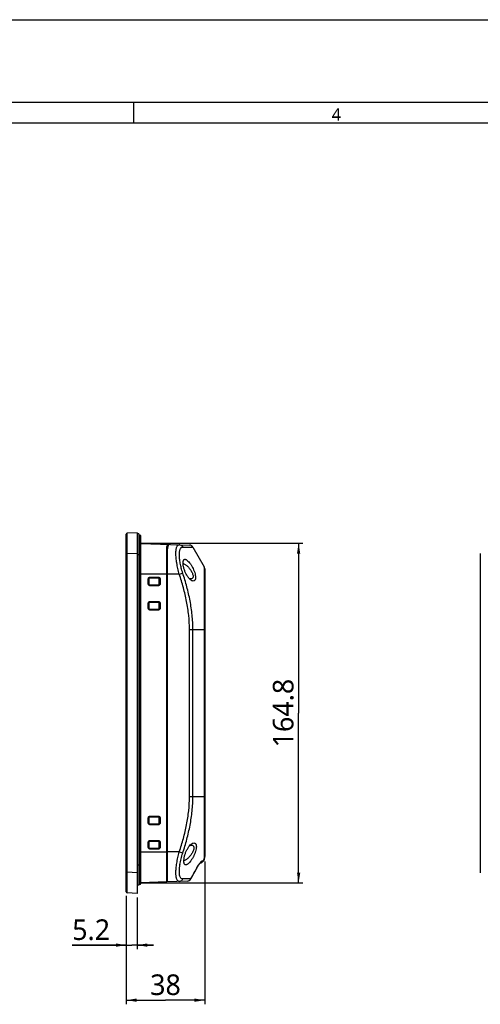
# Model space of a CAD drawing. Header units: millimetres. Extents: x 0 to 1188, y 0 to 840.
# Tile 20 of 30: x 595 to 818, y 362 to 840. Entities that reach past the tile are written whole.
import ezdxf

# ---------------------------------------------------------------- set-up
doc = ezdxf.new("R2010")
doc.units = ezdxf.units.MM
doc.header["$LTSCALE"] = 65.34
doc.layers.get('0').update_dxf_attribs({"linetype": 'CONTINUOUS'})
for name, color, linetype in [('00_TOPRB1000WD-DIM', 7, 'CONTINUOUS'), ('00_TOPRB1000WD-FORMAT', 7, 'CONTINUOUS'), ('RB10W-P0100_REV0-SHAPE', 7, 'CONTINUOUS'), ('RB10W-P0300_REV0-SHAPE', 7, 'CONTINUOUS'), ('RB10W-P0400_GASKET-SHAPE', 7, 'CONTINUOUS')]:
    doc.layers.add(name, color=color, linetype=linetype)
doc.styles.add('TEXTSTYLE_2', font='malgun.ttf')
doc.dimstyles.new('DIMSTYLE_1', dxfattribs={"dimtxt": 10, "dimasz": 5, "dimexe": 1, "dimexo": 1, "dimgap": 1.25, "dimtad": 1, "dimdec": 5, "dimdsep": 46, "dimtxsty": 'TEXTSTYLE_2', "dimblk": '_FILLED', "dimblk1": '_FILLED', "dimblk2": '_FILLED', "dimcen": 0, "dimadec": 5, "dimazin": 2, "dimtp": 0.5, "dimtm": 0.5, "dimtfac": 1, "dimtdec": 5, "dimtofl": 0, "dimtmove": 0, "dimatfit": 3, "dimldrblk": '_FILLED', "dimfxl": 1, "dimtolj": 1, "dimarcsym": 0})
doc.dimstyles.new('DIMSTYLE_2', dxfattribs={"dimtxt": 10, "dimasz": 5, "dimexe": 1, "dimexo": 1, "dimgap": 1.25, "dimtad": 1, "dimdec": 5, "dimdsep": 46, "dimtxsty": 'TEXTSTYLE_2', "dimblk": '_FILLED', "dimblk1": '_FILLED', "dimblk2": '_FILLED', "dimcen": 0, "dimadec": 5, "dimazin": 2, "dimtp": 0.1, "dimtm": 0.1, "dimtfac": 1, "dimtdec": 5, "dimtofl": 0, "dimtmove": 0, "dimatfit": 3, "dimldrblk": '_FILLED', "dimfxl": 1, "dimtolj": 1, "dimarcsym": 0})
doc.dimstyles.new('DIMSTYLE_3', dxfattribs={"dimtxt": 10, "dimasz": 5, "dimexe": 1, "dimexo": 1, "dimgap": 1.25, "dimtad": 1, "dimdec": 5, "dimdsep": 46, "dimtxsty": 'TEXTSTYLE_2', "dimblk": '_FILLED', "dimblk1": '_FILLED', "dimblk2": '_FILLED', "dimcen": 0, "dimadec": 5, "dimazin": 2, "dimtp": 0.3, "dimtm": 0.3, "dimtfac": 1, "dimtdec": 5, "dimtofl": 0, "dimtmove": 0, "dimatfit": 3, "dimldrblk": '_FILLED', "dimfxl": 1, "dimtolj": 1, "dimarcsym": 0})

# ---------------------------------------------------------------- blocks, each defined once
blk = doc.blocks.new('_FILLED')
at = {"color": 0, "linetype": 'ByBlock'}
blk.add_solid([(0, 0), (-1, 0.16), (-1, -0.16)], dxfattribs=at)
blk = doc.blocks.new('*D3')
at = {"layer": '00_TOPRB1000WD-DIM', "color": 2, "linetype": 'Continuous'}
for p, q in [((646.39, 414.76), (646.39, 388.9)), ((651.59, 414.01), (651.59, 388.9)), ((646.39, 390.9), (620.14, 390.9)), ((620.14, 390.9), (648.99, 390.9)), ((659.59, 390.9), (648.99, 390.9)), ((651.59, 390.9), (659.59, 390.9))]:
    blk.add_line(p, q, dxfattribs=at)
at = {"layer": '00_TOPRB1000WD-DIM', "color": 2, "linetype": 'Continuous', "xscale": 5, "yscale": 5, "zscale": 5}
blk.add_blockref('_FILLED', (646.39, 390.9), dxfattribs=at)
at = {"layer": '00_TOPRB1000WD-DIM', "color": 2, "linetype": 'Continuous', "xscale": 5, "yscale": 5, "zscale": 5, "rotation": 180}
blk.add_blockref('_FILLED', (651.59, 390.9), dxfattribs=at)
at = {"layer": '00_TOPRB1000WD-DIM', "color": 2, "linetype": 'Continuous', "insert": (638.51, 403.4), "char_height": 10, "width": 18.3704, "attachment_point": 3, "line_spacing_factor": 0.9, "style": 'TEXTSTYLE_2'}
blk.add_mtext('5.2', dxfattribs=at)
blk = doc.blocks.new('*D4')
at = {"layer": '00_TOPRB1000WD-DIM', "color": 2, "linetype": 'Continuous'}
for p, q in [((684.39, 431.49), (684.39, 362.18)), ((646.39, 414.76), (646.39, 362.18)), ((646.39, 364.18), (665.39, 364.18)), ((684.39, 364.18), (665.39, 364.18))]:
    blk.add_line(p, q, dxfattribs=at)
at = {"layer": '00_TOPRB1000WD-DIM', "color": 2, "linetype": 'Continuous', "xscale": 5, "yscale": 5, "zscale": 5, "rotation": 180}
blk.add_blockref('_FILLED', (646.39, 364.18), dxfattribs=at)
at = {"layer": '00_TOPRB1000WD-DIM', "color": 2, "linetype": 'Continuous', "xscale": 5, "yscale": 5, "zscale": 5}
blk.add_blockref('_FILLED', (684.39, 364.18), dxfattribs=at)
at = {"layer": '00_TOPRB1000WD-DIM', "color": 2, "linetype": 'Continuous', "insert": (665.39, 376.68), "char_height": 10, "width": 15.3333, "attachment_point": 2, "line_spacing_factor": 0.9, "style": 'TEXTSTYLE_2'}
blk.add_mtext('38', dxfattribs=at)
blk = doc.blocks.new('*D6')
at = {"layer": '00_TOPRB1000WD-DIM', "color": 2, "linetype": 'Continuous'}
for p, q in [((653.59, 585.91), (731.95, 585.91)), ((729.95, 585.91), (729.95, 503.51)), ((729.95, 421.11), (729.95, 503.51)), ((653.59, 421.11), (731.95, 421.11))]:
    blk.add_line(p, q, dxfattribs=at)
at = {"layer": '00_TOPRB1000WD-DIM', "color": 2, "linetype": 'Continuous', "xscale": 5, "yscale": 5, "zscale": 5}
for p, rotation in [((729.95, 585.91), 90), ((729.95, 421.11), 270)]:
    blk.add_blockref('_FILLED', p, dxfattribs=dict(at, rotation=rotation))
at = {"layer": '00_TOPRB1000WD-DIM', "color": 2, "linetype": 'Continuous', "insert": (717.45, 503.51), "char_height": 10, "width": 33.7037, "attachment_point": 2, "rotation": 90, "line_spacing_factor": 0.9, "style": 'TEXTSTYLE_2'}
blk.add_mtext('164.8', dxfattribs=at)

msp = doc.modelspace()

# ---------------------------------------------------------------- linework, layer by layer
at = {"layer": '00_TOPRB1000WD-FORMAT', "color": 7, "linetype": 'Continuous'}
for p, q in [((0, 840), (1188, 840)), ((40, 800), (1148, 800)), ((650, 790), (650, 800)), ((50, 790), (1138, 790))]:
    msp.add_line(p, q, dxfattribs=at)
at = {"layer": 'RB10W-P0100_REV0-SHAPE', "color": 7, "linetype": 'Continuous'}
for p, q in [((646.391173, 416.760691), (646.391173, 590.266685)), ((646.854271, 588.214806), (646.854281, 588.248443)), ((651.591173, 591.013688), (646.865005, 590.766)), ((651.591173, 591.013688), (651.591173, 416.013688)), ((653.391173, 585.850831), (667.884061, 585.344728)), ((665.991173, 421.616547), (665.991173, 583.259015)), ((667.145718, 585.197364), (667.145718, 585.342278)), ((646.391173, 580.779705), (646.865005, 580.779705)), ((651.591173, 581.027393), (646.865005, 580.779705)), ((646.865005, 426.247672), (646.865005, 580.779705)), ((818.06709, 581.027393), (818.06709, 425.999984)), ((665.991173, 570.913688), (653.391173, 570.913688)), ((657.058667, 566.125754), (657.058667, 568.701623)), ((657.058667, 568.701623), (657.353244, 568.701623)), ((657.353244, 566.125754), (657.353244, 568.701623)), ((657.353244, 568.701623), (657.385778, 568.669084)), ((657.385778, 568.669084), (657.385778, 566.158293)), ((657.864436, 569.506286), (657.853735, 569.201055)), ((657.853735, 569.201055), (657.885855, 569.168931)), ((657.853735, 569.201055), (661.925519, 569.197953)), ((657.864436, 569.506286), (661.93622, 569.503184)), ((661.895271, 569.16771), (657.885855, 569.168931)), ((661.925519, 569.197953), (661.895271, 569.16771)), ((661.93622, 569.503184), (661.925519, 569.197953)), ((662.424876, 568.697539), (662.395043, 568.66771)), ((662.395043, 566.159667), (662.395043, 568.66771)), ((662.424876, 568.697539), (662.424876, 566.129838)), ((662.740761, 568.697539), (662.424876, 568.697539)), ((662.740761, 568.697539), (662.740761, 566.129838)), ((657.058667, 566.125754), (657.353244, 566.125754)), ((657.353244, 566.125754), (657.385778, 566.158293)), ((657.853735, 565.626321), (657.885855, 565.658445)), ((661.925519, 565.629423), (657.853735, 565.626321)), ((657.864436, 565.32109), (657.853735, 565.626321)), ((661.93622, 565.324193), (657.864436, 565.32109)), ((657.885855, 565.658445), (661.895271, 565.659667)), ((661.925519, 565.629423), (661.895271, 565.659667)), ((661.93622, 565.324193), (661.925519, 565.629423)), ((662.424876, 566.129838), (662.395043, 566.159667)), ((662.740761, 566.129838), (662.424876, 566.129838)), ((657.058667, 554.325754), (657.058667, 556.901623)), ((657.058667, 556.901623), (657.353244, 556.901623)), ((657.058667, 554.325754), (657.353244, 554.325754)), ((657.353244, 554.325754), (657.353244, 556.901623)), ((657.353244, 556.901623), (657.385778, 556.869084)), ((657.353244, 554.325754), (657.385778, 554.358293)), ((657.385778, 556.869084), (657.385778, 554.358293)), ((657.864436, 557.706286), (657.853735, 557.401055)), ((657.853735, 557.401055), (657.885855, 557.368931)), ((657.853735, 557.401055), (661.925519, 557.397953)), ((657.864436, 557.706286), (661.93622, 557.703184)), ((661.895271, 557.36771), (657.885855, 557.368931)), ((661.925519, 557.397953), (661.895271, 557.36771)), ((661.93622, 557.703184), (661.925519, 557.397953)), ((662.424876, 556.897539), (662.395043, 556.86771)), ((662.395043, 554.359667), (662.395043, 556.86771)), ((662.424876, 554.329838), (662.395043, 554.359667)), ((662.424876, 556.897539), (662.424876, 554.329838)), ((662.740761, 556.897539), (662.424876, 556.897539)), ((662.740761, 554.329838), (662.424876, 554.329838)), ((662.740761, 556.897539), (662.740761, 554.329838)), ((657.853735, 553.826321), (657.885855, 553.858445)), ((661.925519, 553.829423), (657.853735, 553.826321)), ((657.864436, 553.52109), (657.853735, 553.826321)), ((661.93622, 553.524193), (657.864436, 553.52109)), ((657.885855, 553.858445), (661.895271, 553.859667)), ((661.925519, 553.829423), (661.895271, 553.859667)), ((661.93622, 553.524193), (661.925519, 553.829423)), ((657.058667, 450.125754), (657.058667, 452.701623)), ((657.058667, 452.701623), (657.353244, 452.701623)), ((657.058667, 450.125754), (657.353244, 450.125754)), ((657.353244, 450.125754), (657.353244, 452.701623)), ((657.353244, 452.701623), (657.385778, 452.669084)), ((657.353244, 450.125754), (657.385778, 450.158293)), ((657.385778, 452.669084), (657.385778, 450.158293)), ((657.864436, 453.506286), (657.853735, 453.201055)), ((657.853735, 453.201055), (661.925519, 453.197953)), ((657.853735, 453.201055), (657.885855, 453.168931)), ((657.853735, 449.626321), (657.885855, 449.658445)), ((661.925519, 449.629423), (657.853735, 449.626321)), ((657.864436, 449.32109), (657.853735, 449.626321)), ((657.864436, 453.506286), (661.93622, 453.503184)), ((661.93622, 449.324193), (657.864436, 449.32109)), ((661.895271, 453.16771), (657.885855, 453.168931)), ((657.885855, 449.658445), (661.895271, 449.659667)), ((661.925519, 453.197953), (661.895271, 453.16771)), ((661.925519, 449.629423), (661.895271, 449.659667)), ((661.93622, 453.503184), (661.925519, 453.197953)), ((661.93622, 449.324193), (661.925519, 449.629423)), ((662.424876, 452.697539), (662.395043, 452.66771)), ((662.395043, 450.159667), (662.395043, 452.66771)), ((662.424876, 450.129838), (662.395043, 450.159667)), ((662.740761, 452.697539), (662.424876, 452.697539)), ((662.424876, 452.697539), (662.424876, 450.129838)), ((662.740761, 450.129838), (662.424876, 450.129838)), ((662.740761, 452.697539), (662.740761, 450.129838)), ((657.058667, 440.901623), (657.353244, 440.901623)), ((657.058667, 438.325754), (657.058667, 440.901623)), ((657.353244, 440.901623), (657.385778, 440.869084)), ((657.353244, 438.325754), (657.353244, 440.901623)), ((657.385778, 440.869084), (657.385778, 438.358293)), ((657.864436, 441.706286), (657.853735, 441.401055)), ((657.853735, 441.401055), (661.925519, 441.397953)), ((657.853735, 441.401055), (657.885855, 441.368931)), ((657.864436, 441.706286), (661.93622, 441.703184)), ((661.895271, 441.36771), (657.885855, 441.368931)), ((661.925519, 441.397953), (661.895271, 441.36771)), ((661.93622, 441.703184), (661.925519, 441.397953)), ((662.424876, 440.897539), (662.395043, 440.86771)), ((662.395043, 438.359667), (662.395043, 440.86771)), ((662.740761, 440.897539), (662.424876, 440.897539)), ((662.424876, 440.897539), (662.424876, 438.329838)), ((662.740761, 440.897539), (662.740761, 438.329838)), ((653.391173, 436.113688), (665.991173, 436.113688)), ((657.058667, 438.325754), (657.353244, 438.325754)), ((657.353244, 438.325754), (657.385778, 438.358293)), ((657.853735, 437.826321), (657.885855, 437.858445)), ((661.925519, 437.829423), (657.853735, 437.826321)), ((657.864436, 437.52109), (657.853735, 437.826321)), ((661.93622, 437.524193), (657.864436, 437.52109)), ((657.885855, 437.858445), (661.895271, 437.859667)), ((661.925519, 437.829423), (661.895271, 437.859667)), ((661.93622, 437.524193), (661.925519, 437.829423)), ((662.424876, 438.329838), (662.395043, 438.359667)), ((662.740761, 438.329838), (662.424876, 438.329838)), ((646.391173, 426.247672), (646.865005, 426.247672)), ((651.591173, 425.999984), (646.865005, 426.247672)), ((665.991173, 421.616547), (653.391173, 421.176546)), ((651.591173, 416.013688), (646.865005, 416.261376))]:
    msp.add_line(p, q, dxfattribs=at)
for centre, radius, start, end in [((646.891173, 590.266685), 0.5, 93, 180), ((667.405225, 583.514818), 1.845794, 91.48510344, 98.08220274), ((667.400995, 583.625638), 1.734901, 88.01000464, 91.44028457), ((646.891173, 416.760691), 0.5, 180, 267)]:
    msp.add_arc(centre, radius, start, end, dxfattribs=at)
for centre, major_axis, ratio, start_param, end_param in [((657.885931, 568.668855), (0.405783, -0.292533), 0.9995184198, 2.1953420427, 3.7659860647), ((661.895043, 568.667634), (0.191394, 0.462017), 0.9997847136, -1.1779830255, 0.3923564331), ((657.885931, 566.158521), (0.405783, 0.292533), 0.9995184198, 2.5171992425, 4.0878432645), ((661.895043, 566.159743), (-0.191394, 0.462017), 0.9997847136, -3.5339490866, -1.963609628), ((657.885931, 556.868855), (0.405783, -0.292533), 0.9995184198, 2.195342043, 3.765986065), ((657.885931, 554.358521), (0.405783, 0.292533), 0.9995184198, 2.5171992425, 4.0878432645), ((661.895043, 556.867634), (0.191394, 0.462017), 0.9997847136, -1.177983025, 0.3923564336), ((661.895043, 554.359743), (-0.191394, 0.462017), 0.9997847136, -3.5339490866, -1.963609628), ((657.885931, 452.668855), (0.405783, -0.292533), 0.9995184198, 2.1953420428, 3.7659860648), ((657.885931, 450.158521), (0.405783, 0.292533), 0.9995184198, 2.5171992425, 4.0878432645), ((661.895043, 452.667634), (0.191394, 0.462017), 0.9997847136, -1.1779830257, 0.392356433), ((661.895043, 450.159743), (-0.191394, 0.462017), 0.9997847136, -3.5339490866, -1.9636096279), ((657.885931, 440.868855), (0.405783, -0.292533), 0.9995184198, 2.1953420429, 3.7659860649), ((661.895043, 440.867634), (0.191394, 0.462017), 0.9997847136, -1.1779830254, 0.3923564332), ((657.885931, 438.358521), (0.405783, 0.292533), 0.9995184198, 2.5171992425, 4.0878432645), ((661.895043, 438.359743), (-0.191394, 0.462017), 0.9997847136, -3.5339490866, -1.9636096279)]:
    msp.add_ellipse(centre, major_axis=major_axis, ratio=ratio, start_param=start_param, end_param=end_param, dxfattribs=at)
for points, knots in [([(646.865005, 580.779705), (646.863196, 581.473423), (646.85748, 583.951786), (646.853735, 586.430157), (646.854271, 588.214806)], [0, 0, 0, 0, 0.2799100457, 1, 1, 1, 1]), ([(646.854281, 588.248443), (646.854344, 588.438491), (646.854552, 588.796507), (646.855173, 589.29903), (646.856081, 589.731372), (646.857106, 590.04613), (646.858113, 590.260248), (646.85888, 590.391785), (646.859734, 590.503502), (646.860568, 590.595329), (646.861648, 590.666667), (646.862228, 590.71406), (646.863405, 590.740809), (646.863283, 590.754661), (646.864904, 590.760627), (646.864118, 590.765951), (646.865005, 590.766)], [0, 0, 0, 0, 0.2264547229, 0.4265998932, 0.5987889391, 0.7416205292, 0.801653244, 0.8539329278, 0.8983460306, 0.934810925, 0.9632553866, 0.9836157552, 0.9907549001, 0.9958638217, 0.9989418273, 1, 1, 1, 1]), ([(665.991173, 583.259015), (665.991173, 583.541588), (666.011083, 583.944654), (666.125659, 584.438213), (666.245693, 584.733852), (666.408465, 584.975704), (666.687382, 585.225155), (666.961552, 585.316285), (667.145718, 585.342278)], [0, 0, 0, 0, 0.3227398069, 0.4575555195, 0.5770821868, 0.6852045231, 0.7875695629, 1, 1, 1, 1]), ([(657.058667, 568.701623), (657.058667, 568.806241), (657.10062, 569.018111), (657.280359, 569.286345), (657.548745, 569.464945), (657.760374, 569.506365), (657.864436, 569.506286)], [0, 0, 0, 0, 0.2497116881, 0.5002723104, 0.7516164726, 1, 1, 1, 1]), ([(657.353244, 568.701623), (657.35322, 568.829249), (657.460157, 569.095148), (657.726202, 569.201224), (657.853735, 569.201055)], [0, 0, 0, 0, 0.5001826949, 1, 1, 1, 1]), ([(661.925519, 569.197953), (662.053143, 569.197832), (662.318692, 569.090631), (662.4249, 568.824955), (662.424876, 568.697539)], [0, 0, 0, 0, 0.5004088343, 1, 1, 1, 1]), ([(661.93622, 569.503184), (662.040831, 569.503104), (662.252676, 569.460966), (662.520764, 569.281092), (662.69925, 569.012862), (662.740761, 568.801461), (662.740761, 568.697539)], [0, 0, 0, 0, 0.2497946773, 0.5005073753, 0.7518493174, 1, 1, 1, 1]), ([(657.864436, 565.32109), (657.75961, 565.32101), (657.547408, 565.362862), (657.278863, 565.542525), (657.100188, 565.810603), (657.058667, 566.0219), (657.058667, 566.125754)], [0, 0, 0, 0, 0.2502076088, 0.5009732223, 0.7521141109, 1, 1, 1, 1]), ([(657.853735, 565.626321), (657.725897, 565.626153), (657.459799, 565.732586), (657.353221, 565.998432), (657.353244, 566.125754)], [0, 0, 0, 0, 0.5010118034, 1, 1, 1, 1]), ([(662.424876, 566.129838), (662.4249, 566.002125), (662.318345, 565.736397), (662.052846, 565.629544), (661.925519, 565.629423)], [0, 0, 0, 0, 0.5007553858, 1, 1, 1, 1]), ([(662.740761, 566.129838), (662.740761, 566.025168), (662.698828, 565.81321), (662.519306, 565.544824), (662.251372, 565.365987), (662.040084, 565.324272), (661.93622, 565.324193)], [0, 0, 0, 0, 0.2499351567, 0.500706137, 0.7519889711, 1, 1, 1, 1]), ([(657.058667, 556.901623), (657.058667, 557.006241), (657.10062, 557.218111), (657.280359, 557.486345), (657.548745, 557.664945), (657.760374, 557.706365), (657.864436, 557.706286)], [0, 0, 0, 0, 0.2497116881, 0.5002723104, 0.7516164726, 1, 1, 1, 1]), ([(657.864436, 553.52109), (657.75961, 553.52101), (657.547408, 553.562862), (657.278863, 553.742525), (657.100188, 554.010603), (657.058667, 554.2219), (657.058667, 554.325754)], [0, 0, 0, 0, 0.2502076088, 0.5009732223, 0.7521141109, 1, 1, 1, 1]), ([(657.353244, 556.901623), (657.35322, 557.029249), (657.460157, 557.295148), (657.726202, 557.401224), (657.853735, 557.401055)], [0, 0, 0, 0, 0.5001826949, 1, 1, 1, 1]), ([(657.853735, 553.826321), (657.725897, 553.826153), (657.459799, 553.932586), (657.353221, 554.198432), (657.353244, 554.325754)], [0, 0, 0, 0, 0.5010118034, 1, 1, 1, 1]), ([(661.925519, 557.397953), (662.053143, 557.397832), (662.318692, 557.290631), (662.4249, 557.024955), (662.424876, 556.897539)], [0, 0, 0, 0, 0.5004088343, 1, 1, 1, 1]), ([(662.424876, 554.329838), (662.4249, 554.202125), (662.318345, 553.936397), (662.052846, 553.829544), (661.925519, 553.829423)], [0, 0, 0, 0, 0.5007553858, 1, 1, 1, 1]), ([(661.93622, 557.703184), (662.040831, 557.703104), (662.252676, 557.660966), (662.520764, 557.481092), (662.69925, 557.212862), (662.740761, 557.001461), (662.740761, 556.897539)], [0, 0, 0, 0, 0.2497946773, 0.5005073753, 0.7518493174, 1, 1, 1, 1]), ([(662.740761, 554.329838), (662.740761, 554.225168), (662.698828, 554.01321), (662.519306, 553.744824), (662.251372, 553.565987), (662.040084, 553.524272), (661.93622, 553.524193)], [0, 0, 0, 0, 0.2499351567, 0.500706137, 0.7519889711, 1, 1, 1, 1]), ([(657.058667, 452.701623), (657.058667, 452.806241), (657.10062, 453.018111), (657.280359, 453.286345), (657.548745, 453.464945), (657.760374, 453.506365), (657.864436, 453.506286)], [0, 0, 0, 0, 0.2497116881, 0.5002723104, 0.7516164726, 1, 1, 1, 1]), ([(657.864436, 449.32109), (657.75961, 449.32101), (657.547408, 449.362862), (657.278863, 449.542525), (657.100188, 449.810603), (657.058667, 450.0219), (657.058667, 450.125754)], [0, 0, 0, 0, 0.2502076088, 0.5009732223, 0.7521141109, 1, 1, 1, 1]), ([(657.353244, 452.701623), (657.35322, 452.829249), (657.460157, 453.095148), (657.726202, 453.201224), (657.853735, 453.201055)], [0, 0, 0, 0, 0.5001826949, 1, 1, 1, 1]), ([(657.853735, 449.626321), (657.725897, 449.626153), (657.459799, 449.732586), (657.353221, 449.998432), (657.353244, 450.125754)], [0, 0, 0, 0, 0.5010118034, 1, 1, 1, 1]), ([(661.925519, 453.197953), (662.053143, 453.197832), (662.318692, 453.090631), (662.4249, 452.824955), (662.424876, 452.697539)], [0, 0, 0, 0, 0.5004088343, 1, 1, 1, 1]), ([(662.424876, 450.129838), (662.4249, 450.002125), (662.318345, 449.736397), (662.052846, 449.629544), (661.925519, 449.629423)], [0, 0, 0, 0, 0.5007553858, 1, 1, 1, 1]), ([(661.93622, 453.503184), (662.040831, 453.503104), (662.252676, 453.460966), (662.520764, 453.281092), (662.69925, 453.012862), (662.740761, 452.801461), (662.740761, 452.697539)], [0, 0, 0, 0, 0.2497946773, 0.5005073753, 0.7518493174, 1, 1, 1, 1]), ([(662.740761, 450.129838), (662.740761, 450.025168), (662.698828, 449.81321), (662.519306, 449.544824), (662.251372, 449.365987), (662.040084, 449.324272), (661.93622, 449.324193)], [0, 0, 0, 0, 0.2499351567, 0.500706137, 0.7519889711, 1, 1, 1, 1]), ([(657.058667, 440.901623), (657.058667, 441.006241), (657.10062, 441.218111), (657.280359, 441.486345), (657.548745, 441.664945), (657.760374, 441.706365), (657.864436, 441.706286)], [0, 0, 0, 0, 0.2497116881, 0.5002723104, 0.7516164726, 1, 1, 1, 1]), ([(657.353244, 440.901623), (657.35322, 441.029249), (657.460157, 441.295148), (657.726202, 441.401224), (657.853735, 441.401055)], [0, 0, 0, 0, 0.5001826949, 1, 1, 1, 1]), ([(661.925519, 441.397953), (662.053143, 441.397832), (662.318692, 441.290631), (662.4249, 441.024955), (662.424876, 440.897539)], [0, 0, 0, 0, 0.5004088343, 1, 1, 1, 1]), ([(661.93622, 441.703184), (662.040831, 441.703104), (662.252676, 441.660966), (662.520764, 441.481092), (662.69925, 441.212862), (662.740761, 441.001461), (662.740761, 440.897539)], [0, 0, 0, 0, 0.2497946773, 0.5005073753, 0.7518493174, 1, 1, 1, 1]), ([(657.864436, 437.52109), (657.75961, 437.52101), (657.547408, 437.562862), (657.278863, 437.742525), (657.100188, 438.010603), (657.058667, 438.2219), (657.058667, 438.325754)], [0, 0, 0, 0, 0.2502076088, 0.5009732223, 0.7521141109, 1, 1, 1, 1]), ([(657.853735, 437.826321), (657.725897, 437.826153), (657.459799, 437.932586), (657.353221, 438.198432), (657.353244, 438.325754)], [0, 0, 0, 0, 0.5010118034, 1, 1, 1, 1]), ([(662.424876, 438.329838), (662.4249, 438.202125), (662.318345, 437.936397), (662.052846, 437.829544), (661.925519, 437.829423)], [0, 0, 0, 0, 0.5007553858, 1, 1, 1, 1]), ([(662.740761, 438.329838), (662.740761, 438.225168), (662.698828, 438.01321), (662.519306, 437.744824), (662.251372, 437.565987), (662.040084, 437.524272), (661.93622, 437.524193)], [0, 0, 0, 0, 0.2499351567, 0.500706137, 0.7519889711, 1, 1, 1, 1]), ([(646.854271, 418.81082), (646.854115, 419.328473), (646.855004, 421.807427), (646.859892, 424.286378), (646.865005, 426.247672)], [0, 0, 0, 0, 0.2088194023, 1, 1, 1, 1]), ([(646.865005, 416.261376), (646.864107, 416.261426), (646.864911, 416.266821), (646.863267, 416.272864), (646.863397, 416.2869), (646.862208, 416.314), (646.861629, 416.362017), (646.860542, 416.434291), (646.859705, 416.527321), (646.858847, 416.640497), (646.858079, 416.773747), (646.857069, 416.990634), (646.856045, 417.309427), (646.855142, 417.747245), (646.854529, 418.25602), (646.854329, 418.618451), (646.854271, 418.81082)], [0, 0, 0, 0, 0.0010582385, 0.0041376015, 0.0092490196, 0.0163917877, 0.0367627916, 0.0652200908, 0.101699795, 0.1461318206, 0.198430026, 0.2584800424, 0.4013434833, 0.5735402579, 0.7736468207, 1, 1, 1, 1])]:
    msp.add_open_spline(points, degree=3, knots=knots, dxfattribs=at)
at = {"layer": 'RB10W-P0300_REV0-SHAPE', "color": 7, "linetype": 'Continuous'}
for p, q in [((661.134625, 585.622148), (661.09655, 585.581753)), ((662.492046, 585.702466), (661.134625, 585.622148)), ((662.678729, 585.526502), (662.492046, 585.702466)), ((666.391173, 421.630516), (666.391173, 583.242609)), ((667.884061, 585.344728), (676.991491, 585.02669)), ((673.754556, 584.023664), (678.653743, 584.027908)), ((678.653743, 584.027908), (684.123224, 574.55449)), ((684.123224, 574.55449), (684.123224, 432.994838)), ((684.391173, 573.55449), (684.391173, 433.986065)), ((665.991173, 570.089082), (666.391173, 570.089082)), ((672.09235, 570.913688), (666.391173, 570.913688)), ((676.991668, 462.943688), (676.991668, 544.090388)), ((676.991668, 544.090388), (684.391173, 544.090388)), ((678.65392, 462.943688), (678.65392, 544.090388)), ((676.991668, 462.943688), (684.391173, 462.943688)), ((665.991173, 436.716547), (666.391173, 436.716547)), ((672.090125, 436.113688), (666.391173, 436.113688)), ((683.096692, 431.735857), (683.401542, 431.721964)), ((683.582548, 431.713442), (683.617584, 431.711973)), ((683.582548, 431.713442), (683.675303, 431.708992)), ((684.123224, 432.654169), (683.582561, 431.713465)), ((684.123224, 432.485094), (683.67534, 431.709056)), ((683.678241, 431.708854), (684.123224, 432.479587)), ((684.123224, 432.654169), (684.123224, 432.485094)), ((684.391019, 433.634675), (684.356164, 433.634066)), ((684.391173, 433.65968), (684.391173, 433.783645)), ((665.991173, 422.216547), (666.391173, 422.216547)), ((675.971152, 421.965056), (665.991173, 421.616547))]:
    msp.add_line(p, q, dxfattribs=at)
for points in [[(673.754556, 584.023664), (674.122491, 584.022391), (674.472111, 584.020258), (674.80199, 584.018755), (675.116405, 584.018218), (675.42046, 584.01786), (675.710244, 584.017255), (675.983123, 584.017139), (676.481767, 584.017275)], [(676.481767, 584.017275), (676.709021, 584.017805), (676.923547, 584.018164)], [(676.923547, 584.018164), (677.317118, 584.01954), (677.496909, 584.020351)], [(677.496909, 584.020351), (677.822092, 584.021995), (677.965724, 584.022976), (678.095992, 584.023663), (678.211558, 584.023951), (678.314264, 584.025186), (678.405899, 584.025223), (678.48529, 584.026503), (678.553131, 584.026331), (678.60561, 584.027495), (678.6387, 584.031624), (678.653743, 584.027908)], [(679.583461, 426.480022), (680.528174, 428.192007), (680.625827, 428.365146), (680.723191, 428.535168), (680.820062, 428.701753), (680.916236, 428.864616), (681.011528, 429.023528), (681.105752, 429.178243), (681.198743, 429.328526), (681.290301, 429.474139), (681.380234, 429.614872), (681.46832, 429.750449), (681.554335, 429.880597), (681.638113, 430.005182), (681.719468, 430.124033), (681.798247, 430.237009), (681.874301, 430.343999), (681.947349, 430.444737), (682.01714, 430.538999), (682.083431, 430.626577), (682.145996, 430.707326), (682.204376, 430.780834), (682.258204, 430.846827), (682.306936, 430.904871), (682.35019, 430.954801), (682.386994, 430.995852), (682.416581, 431.027632), (682.43812, 431.049821), (682.447956, 431.059559)], [(683.617584, 431.711973), (683.663961, 431.70932), (683.675303, 431.708992)], [(678.610026, 424.721386), (679.104976, 425.614732), (679.583461, 426.480022)], [(677.649042, 422.991427), (678.098594, 423.799995), (678.613656, 424.727938)]]:
    msp.add_lwpolyline(points, dxfattribs=at)
for centre, radius, start, end in [((669.768388, 582.418407), 3.758155, 168.118528, 171.26093371), ((667.838016, 583.441461), 1.904904, 95.82173722, 99.53016638), ((667.824535, 583.584259), 1.761475, 88.06341781, 95.85661924), ((672.02902, 583.395498), 1.803385, 81.27827754, 87.98896001), ((676.921692, 583.027908), 2, 30, 88), ((682.391173, 573.55449), 2, 0, 30), ((681.94619, 432.708854), 2, 276.04628133, 330), ((681.653737, 432.721293), 2.015126, 285.97572616, 295.41176051), ((689.320821, 425.43852), 8.947717, 140.46360638, 141.7680996), ((681.656927, 432.713937), 2.007113, 295.4196244, 296.13392308), ((681.846478, 432.711717), 2.002626, 325.82658164, 327.55889132), ((681.851289, 432.708684), 1.996939, 327.55826715, 330.10761058), ((681.942734, 432.709115), 2.000511, 326.14822185, 330.00648008), ((682.391173, 433.479587), 2, 330, 359.53079129), ((682.381977, 433.488733), 2.009784, 330.0412381, 344.98859432), ((682.377136, 433.657349), 2.013751, 330.12133153, 337.40951479), ((682.373419, 433.658616), 2.017669, 337.41683994, 344.72833515), ((682.366545, 433.659952), 2.024653, 344.74310118, 355.0765872), ((682.381675, 433.486499), 2.009498, 345.05234097, 359.96790086), ((682.365541, 433.659747), 2.025636, 355.0848168, 355.65868044), ((682.367031, 433.659652), 2.024143, 355.65815912, 359.29296924), ((682.360641, 433.659646), 2.030532, 359.29537124, 0.00096345), ((701.310343, 425.444239), 29.271581, 171.02051142, 171.18621495), ((-328.241582, 981.823176), 1150.678445, 330.945503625, 331.230409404), ((675.901353, 423.963838), 2, 272.00041315, 330.90853008)]:
    msp.add_arc(centre, radius, start, end, dxfattribs=at)
for points, knots in [([(665.991173, 582.0458), (665.991173, 582.130746), (665.995498, 582.446032), (666.018645, 582.761671), (666.053863, 582.989401)], [0, 0, 0, 0, 0.2693417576, 1, 1, 1, 1]), ([(666.090749, 583.192165), (666.108403, 583.275691), (666.182911, 583.57368), (666.312237, 583.862894), (666.447539, 584.039346)], [0, 0, 0, 0, 0.2774254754, 1, 1, 1, 1]), ([(667.522627, 585.320074), (667.34116, 585.289669), (667.072359, 585.192307), (666.800057, 584.940496), (666.576528, 584.600838), (666.416061, 584.01923), (666.391173, 583.520733), (666.391173, 583.242609)], [0, 0, 0, 0, 0.2126597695, 0.3156728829, 0.4244687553, 0.6785499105, 1, 1, 1, 1]), ([(672.09235, 570.913688), (671.832698, 571.82284), (671.373714, 573.623888), (670.857561, 576.2741), (670.533381, 578.743359), (670.412114, 580.91886), (670.481548, 582.503607), (670.665535, 583.541992), (670.845526, 584.142352), (671.07663, 584.615982), (671.363052, 584.961815), (671.710973, 585.168447), (671.967356, 585.202134), (672.092304, 585.197773)], [0, 0, 0, 0, 0.1870588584, 0.3674670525, 0.5338961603, 0.679346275, 0.7981853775, 0.8466175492, 0.8876578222, 0.9218036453, 0.9502598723, 0.9752651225, 1, 1, 1, 1]), ([(673.754602, 571.479305), (673.495984, 572.269177), (673.037884, 573.837264), (672.521166, 576.153167), (672.19599, 578.317554), (672.074048, 580.230046), (672.144443, 581.626954), (672.32925, 582.54231), (672.510755, 583.074623), (672.744283, 583.496415), (673.033205, 583.804741), (673.378362, 583.989536), (673.629757, 584.024351), (673.754556, 584.023664)], [0, 0, 0, 0, 0.1850722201, 0.3634649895, 0.5280214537, 0.6718941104, 0.789726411, 0.8380576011, 0.8794221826, 0.9144951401, 0.9446657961, 0.972209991, 1, 1, 1, 1]), ([(672.302477, 585.17803), (672.614471, 585.130197), (673.229605, 584.858648), (673.627832, 584.321048), (673.754556, 584.023664)], [0, 0, 0, 0, 0.4940369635, 1, 1, 1, 1]), ([(674.571373, 572.974523), (674.398432, 573.482721), (674.125533, 574.446008), (673.909412, 575.798013), (673.89963, 576.784219), (674.025692, 577.413801), (674.131219, 577.66729), (674.196291, 577.77257)], [0, 0, 0, 0, 0.327671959, 0.6093680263, 0.8344561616, 0.9244524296, 1, 1, 1, 1]), ([(673.922295, 576.076185), (674.072047, 576.046175), (674.394125, 575.93783), (675.096529, 575.563116), (676.002373, 574.832384), (676.992989, 573.755087), (677.574865, 572.93288), (677.828932, 572.513688)], [0, 0, 0, 0, 0.0849619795, 0.1875084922, 0.4416934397, 0.7273205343, 1, 1, 1, 1]), ([(674.196291, 577.77257), (674.239134, 577.841886), (674.336442, 577.967271), (674.531124, 578.101774), (674.763626, 578.160607), (675.025393, 578.139782), (675.312858, 578.041898), (675.765924, 577.788497), (676.374613, 577.259907), (677.102127, 576.413495), (677.819852, 575.378401), (678.473299, 574.247176), (678.85243, 573.460566), (679.023336, 573.066708)], [0, 0, 0, 0, 0.0323307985, 0.0621253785, 0.0921667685, 0.1255676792, 0.1648840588, 0.2117745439, 0.3307384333, 0.4821216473, 0.6539450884, 0.8296557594, 1, 1, 1, 1]), ([(672.09235, 570.913688), (672.423064, 571.023646), (672.977805, 571.210225), (673.531773, 571.399244), (673.754602, 571.479305)], [0, 0, 0, 0, 0.5954571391, 1, 1, 1, 1]), ([(676.991668, 544.090388), (676.991668, 546.371792), (676.752353, 550.938001), (675.724845, 557.714184), (674.14583, 564.381016), (672.811517, 568.748047), (672.09235, 570.913688)], [0, 0, 0, 0, 0.2499711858, 0.4999598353, 0.7499711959, 1, 1, 1, 1]), ([(678.65392, 544.090388), (678.65392, 546.418096), (678.417384, 551.076817), (677.397349, 557.99447), (675.819935, 564.804545), (674.479093, 569.266594), (673.754602, 571.479305)], [0, 0, 0, 0, 0.2499691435, 0.4999558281, 0.7499672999, 1, 1, 1, 1]), ([(677.570505, 568.130812), (677.248413, 568.382243), (676.622052, 569.028987), (675.818335, 570.189824), (675.116507, 571.532588), (674.736305, 572.489857), (674.571373, 572.974523)], [0, 0, 0, 0, 0.2127772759, 0.4646419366, 0.7334037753, 1, 1, 1, 1]), ([(677.582451, 568.643002), (677.525103, 568.647012), (677.269478, 568.677962), (677.021203, 568.756642), (676.8368, 568.833208)], [0, 0, 0, 0, 0.2235539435, 1, 1, 1, 1]), ([(679.023336, 573.066708), (679.215955, 572.62281), (679.540357, 571.774375), (679.863188, 570.550575), (679.992012, 569.488991), (679.935822, 568.717249), (679.77051, 568.225386), (679.600642, 567.94124), (679.374513, 567.728742), (678.978931, 567.55141), (678.478592, 567.608272), (677.978888, 567.838585), (677.709609, 568.022226), (677.570505, 568.130812)], [0, 0, 0, 0, 0.191498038, 0.3588306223, 0.4995742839, 0.6134198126, 0.6611326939, 0.7037740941, 0.7431392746, 0.7820501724, 0.8718909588, 0.9301632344, 1, 1, 1, 1]), ([(677.828932, 572.513688), (677.985616, 572.255172), (678.259013, 571.755671), (678.564754, 571.01762), (678.741676, 570.350752), (678.788603, 569.766294), (678.701922, 569.272075), (678.461571, 568.883498), (678.060062, 568.653083), (677.746746, 568.631513), (677.582451, 568.643002)], [0, 0, 0, 0, 0.1893849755, 0.3560502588, 0.4993773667, 0.6199528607, 0.7207951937, 0.8088905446, 0.8968179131, 1, 1, 1, 1]), ([(672.090125, 436.113688), (672.809582, 438.27984), (674.144458, 442.647914), (675.724199, 449.31637), (676.752227, 456.094275), (676.991668, 460.661678), (676.991668, 462.943688)], [0, 0, 0, 0, 0.2500275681, 0.5000384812, 0.7500267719, 1, 1, 1, 1]), ([(673.752377, 435.547976), (674.477161, 437.761206), (675.818571, 442.224313), (677.396712, 449.036037), (678.417261, 455.955438), (678.65392, 460.615367), (678.65392, 462.943688)], [0, 0, 0, 0, 0.25003149, 0.5000425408, 0.7500288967, 1, 1, 1, 1]), ([(674.908967, 435.063265), (675.069276, 435.545627), (675.441002, 436.500687), (676.132012, 437.843058), (676.930268, 439.009292), (677.555823, 439.660755), (677.87906, 439.915539)], [0, 0, 0, 0, 0.2650216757, 0.5333312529, 0.7854092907, 1, 1, 1, 1]), ([(677.87906, 439.915539), (678.020858, 440.027308), (678.295856, 440.216457), (678.808128, 440.454351), (679.321753, 440.51414), (679.730554, 440.336407), (679.966155, 440.122301), (680.145057, 439.835337), (680.321919, 439.339405), (680.391268, 438.560863), (680.274583, 437.490451), (679.962318, 436.26217), (679.643839, 435.412228), (679.45475, 434.969444)], [0, 0, 0, 0, 0.0706367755, 0.1296904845, 0.2211039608, 0.260742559, 0.300711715, 0.3437839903, 0.3917401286, 0.5055313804, 0.6455615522, 0.8116368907, 1, 1, 1, 1]), ([(672.08906, 421.82949), (671.96413, 421.825129), (671.707791, 421.858809), (671.359937, 422.065428), (671.073573, 422.411226), (670.842527, 422.884831), (670.662585, 423.485166), (670.478673, 424.523527), (670.409332, 426.10825), (670.530714, 428.283735), (670.855021, 430.753025), (671.371319, 433.403335), (671.830413, 435.204475), (672.090125, 436.113688)], [0, 0, 0, 0, 0.0247313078, 0.0497312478, 0.0781834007, 0.1123260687, 0.1533640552, 0.2017941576, 0.3206301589, 0.4660796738, 0.6325101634, 0.8129264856, 1, 1, 1, 1]), ([(672.090125, 436.113688), (672.420843, 436.003711), (672.975584, 435.817101), (673.529553, 435.628049), (673.752377, 435.547976)], [0, 0, 0, 0, 0.5954640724, 1, 1, 1, 1]), ([(672.397506, 430.012973), (672.542007, 430.927447), (672.925232, 432.791861), (673.448909, 434.621281), (673.752377, 435.547976)], [0, 0, 0, 0, 0.4870332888, 1, 1, 1, 1]), ([(674.5775, 430.248281), (674.510957, 430.355314), (674.40226, 430.612006), (674.269531, 431.247528), (674.270394, 432.2402), (674.475783, 433.59452), (674.740885, 434.557516), (674.908967, 435.063265)], [0, 0, 0, 0, 0.0767052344, 0.1676446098, 0.3938418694, 0.6756365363, 1, 1, 1, 1]), ([(678.260346, 435.513688), (678.006534, 435.087476), (677.419653, 434.249153), (676.413014, 433.153038), (675.486132, 432.412793), (674.766305, 432.041899), (674.43698, 431.939719), (674.284489, 431.914022)], [0, 0, 0, 0, 0.2715557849, 0.5580205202, 0.8129399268, 0.9153459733, 1, 1, 1, 1]), ([(679.45475, 434.969444), (679.28672, 434.575974), (678.911394, 433.787314), (678.260054, 432.650787), (677.538396, 431.606496), (676.802503, 430.750959), (676.183655, 430.216935), (675.721896, 429.962419), (675.428066, 429.86501), (675.160125, 429.846594), (674.840832, 429.929312), (674.661759, 430.112752), (674.5775, 430.248281)], [0, 0, 0, 0, 0.1681959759, 0.3429491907, 0.5145021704, 0.6663556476, 0.7858964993, 0.8331234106, 0.8728193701, 0.906674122, 0.9372630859, 1, 1, 1, 1]), ([(677.144047, 439.206412), (677.213157, 439.235624), (677.464544, 439.332214), (677.730857, 439.394745), (677.924824, 439.408314)], [0, 0, 0, 0, 0.2784354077, 1, 1, 1, 1]), ([(677.924824, 439.408314), (678.093813, 439.420135), (678.416151, 439.397892), (678.830632, 439.165545), (679.084744, 438.77362), (679.183813, 438.273859), (679.147209, 437.683757), (678.979128, 437.011428), (678.681756, 436.271208), (678.413643, 435.771111), (678.260346, 435.513688)], [0, 0, 0, 0, 0.1051248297, 0.1949362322, 0.284369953, 0.3857566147, 0.5061291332, 0.6485744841, 0.8140723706, 1, 1, 1, 1]), ([(680.399698, 428.01486), (680.70568, 428.572349), (681.299507, 429.583558), (681.960301, 430.554582), (682.292278, 430.975777)], [0, 0, 0, 0, 0.5425006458, 1, 1, 1, 1]), ([(682.157398, 430.720321), (682.444314, 430.7512), (683.011545, 430.941133), (683.443365, 431.355062), (683.604121, 431.594738)], [0, 0, 0, 0, 0.4999817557, 1, 1, 1, 1]), ([(683.503333, 431.586842), (683.351914, 431.363812), (682.953706, 430.975604), (682.433956, 430.778146), (682.167956, 430.734502)], [0, 0, 0, 0, 0.5000172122, 1, 1, 1, 1]), ([(683.096692, 431.735857), (683.012702, 431.582331), (682.803754, 431.296481), (682.527089, 431.07542), (682.377582, 430.985433)], [0, 0, 0, 0, 0.5007153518, 1, 1, 1, 1]), ([(682.420159, 431.134352), (682.492806, 431.222238), (682.625904, 431.376638), (682.815648, 431.568971), (682.962116, 431.687973), (683.059033, 431.737546), (683.096692, 431.735857)], [0, 0, 0, 0, 0.3727778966, 0.6676947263, 0.8767581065, 1, 1, 1, 1]), ([(682.541002, 430.912017), (682.719821, 430.999752), (683.053122, 431.229999), (683.303247, 431.54872), (683.401543, 431.721965)], [0, 0, 0, 0, 0.499993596, 1, 1, 1, 1]), ([(684.356164, 433.634066), (684.362111, 433.666016), (684.381325, 433.782434), (684.391173, 433.90056), (684.391173, 433.986065)], [0, 0, 0, 0, 0.2754017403, 1, 1, 1, 1]), ([(673.751312, 423.003553), (673.578112, 423.002599), (673.214755, 423.076825), (672.764664, 423.466124), (672.442615, 424.076225), (672.224345, 424.89164), (672.107746, 425.908747), (672.093935, 427.111241), (672.18388, 428.474581), (672.307033, 429.430273), (672.384414, 429.929336)], [0, 0, 0, 0, 0.0676599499, 0.1385262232, 0.2248923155, 0.3335290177, 0.4666769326, 0.623820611, 0.802716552, 1, 1, 1, 1]), ([(680.399698, 428.01486), (680.405118, 428.011004), (680.409925, 428.006278), (680.420962, 427.998925), (680.419807, 427.996787)], [0, 0, 0, 0, 0.7323423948, 1, 1, 1, 1]), ([(672.08906, 421.82949), (672.264558, 421.835619), (672.61723, 421.900356), (673.096851, 422.146437), (673.492799, 422.521086), (673.679992, 422.836198), (673.751312, 423.003553)], [0, 0, 0, 0, 0.2460046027, 0.4939346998, 0.7451513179, 1, 1, 1, 1]), ([(677.633403, 423.006215), (677.386548, 423.007442), (676.092523, 423.012239), (674.798472, 423.009354), (673.751312, 423.003553)], [0, 0, 0, 0, 0.1907663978, 1, 1, 1, 1]), ([(675.971166, 421.965056), (676.308292, 421.976831), (676.990218, 422.184077), (677.472893, 422.707181), (677.633404, 423.006214)], [0, 0, 0, 0, 0.4984801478, 1, 1, 1, 1]), ([(677.64903, 422.991434), (677.64997, 422.993149), (677.641577, 422.99931), (677.637657, 423.003087), (677.633404, 423.006214)], [0, 0, 0, 0, 0.270373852, 1, 1, 1, 1])]:
    msp.add_open_spline(points, degree=3, knots=knots, dxfattribs=at)
for points in [[(684.123224, 432.994838), (683.882802, 432.570469), (683.642236, 432.146181), (683.401543, 431.721965)], [(684.123224, 432.994838), (684.235011, 433.192155), (684.314663, 433.411113), (684.356164, 433.634066)]]:
    msp.add_open_spline(points, degree=3, dxfattribs=at)
at = {"layer": 'RB10W-P0400_GASKET-SHAPE', "color": 7, "linetype": 'Continuous'}
for p, q in [((652.391173, 590.413688), (651.591173, 590.413688)), ((652.391173, 590.413688), (652.391173, 419.913688)), ((652.391173, 589.813688), (653.191173, 589.813688)), ((653.191173, 420.513688), (653.191173, 589.813688)), ((653.391173, 420.713688), (653.391173, 589.613688)), ((651.591173, 580.413688), (653.391173, 580.413688)), ((651.591173, 429.913688), (653.391173, 429.913688)), ((652.391173, 420.513688), (653.191173, 420.513688)), ((652.391173, 419.913688), (651.591173, 419.913688))]:
    msp.add_line(p, q, dxfattribs=at)
for centre, start, end in [((653.191173, 589.613688), 0, 90), ((653.191173, 420.713688), 270, 360)]:
    msp.add_arc(centre, 0.2, start, end, dxfattribs=at)

# ---------------------------------------------------------------- texts
at = {"layer": '00_TOPRB1000WD-FORMAT', "color": 7, "linetype": 'Continuous', "insert": (746, 797), "char_height": 6, "width": 4.6, "attachment_point": 1, "line_spacing_factor": 0.9, "style": 'TEXTSTYLE_2'}
msp.add_mtext('4', dxfattribs=at)

# ---------------------------------------------------------------- dimensions: what is measured, and where the dimension line sits
at = {"layer": '00_TOPRB1000WD-DIM', "color": 2, "linetype": 'Continuous'}
dim = msp.add_linear_dim(base=(729.952001, 585.913688), p1=(652.591173, 421.113688), p2=(652.591173, 585.913688), angle=90, dimstyle='DIMSTYLE_1', dxfattribs=at)
dim.commit()
dim.dimension.update_dxf_attribs({"geometry": '*D6', "text_midpoint": (729.952001, 503.711105), "dimtype": 160})
for base, p2, dimstyle, picture, middle in [((684.391173, 364.176559), (684.391173, 432.485373), 'DIMSTYLE_3', '*D4', (665.456779, 364.176559)), ((651.591173, 390.903175), (651.591173, 415.013688), 'DIMSTYLE_2', '*D3', (629.431027, 390.903175))]:
    dim = msp.add_linear_dim(base=base, p1=(646.391173, 415.760691), p2=p2, dimstyle=dimstyle, dxfattribs=at)
    dim.commit()
    dim.dimension.update_dxf_attribs({"geometry": picture, "text_midpoint": middle, "dimtype": 160})

doc.saveas('drawing.dxf')
